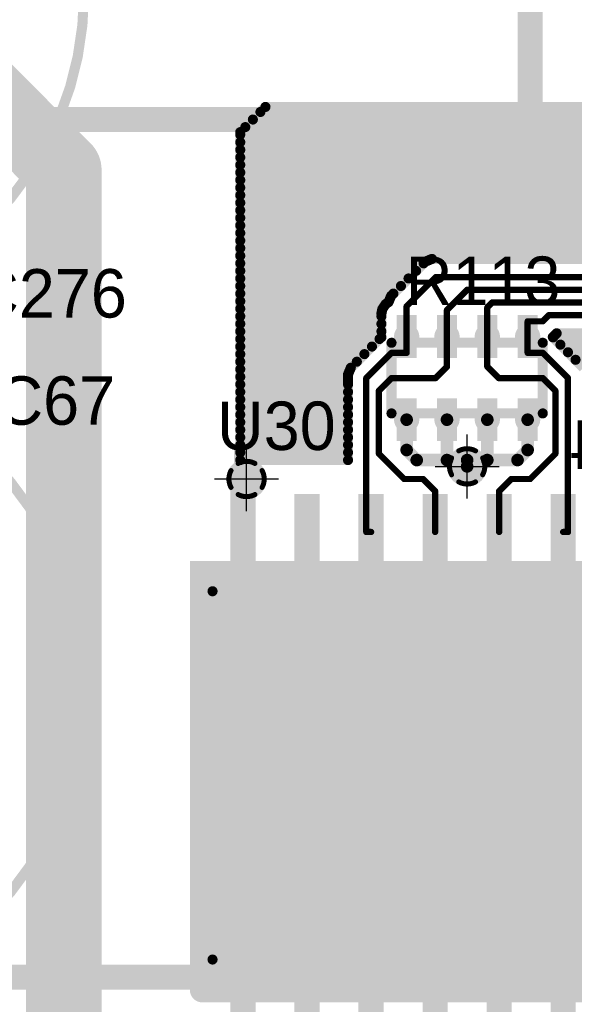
# Model space of a CAD drawing. Extents: x 74 to 326, y 70 to 232.
# Tile 30 of 138: x 141 to 152, y 126 to 145. Entities that reach past the tile are written whole.
import ezdxf

# ---------------------------------------------------------------- set-up
doc = ezdxf.new("R2010")
doc.units = 0
for name, color, linetype in [('Bot_Silk', 7, 'CONTINUOUS'), ('Bottom', 2, 'CONTINUOUS'), ('Drill_Layer', 255, 'CONTINUOUS'), ('Gnd', 12, 'CONTINUOUS'), ('Pwr', 13, 'CONTINUOUS'), ('Top', 1, 'CONTINUOUS'), ('Top_Silk', 6, 'CONTINUOUS')]:
    doc.layers.add(name, color=color, linetype=linetype)

# ---------------------------------------------------------------- blocks, each defined once
blk = doc.blocks.new('Cross')
at = {"layer": 'Drill_Layer', "linetype": 'CONTINUOUS'}
for p, q in [((0, -12.7), (0, 12.7)), ((-12.7, 0), (12.7, 0))]:
    blk.add_line(p, q, dxfattribs=at)
blk = doc.blocks.new('UNIT_DISC')
at = {"linetype": 'CONTINUOUS', "const_width": 0.5}
blk.add_lwpolyline([(0.25, 0, 1), (-0.25, 0, 1)], format="xyb", close=True, dxfattribs=at)
blk = doc.blocks.new('SHAPE_EL_236_236_0_0_0_0')
at = {"xscale": 0.6, "yscale": 0.6, "zscale": 0.6}
blk.add_blockref('UNIT_DISC', (0, 0), dxfattribs=at)
blk = doc.blocks.new('SHAPE_TH45_314_236_39_0_0_0')
at = {"linetype": 'CONTINUOUS', "const_width": 0.1}
for points in [[(0.16647, 0.30788, 0.2530389), (-0.16647, 0.30788, 0.2530389)], [(-0.30788, 0.16647, 0.2530389), (-0.30788, -0.16647, 0.2530389)], [(0.30788, -0.16647, 0.2530389), (0.30788, 0.16647, 0.2530389)], [(-0.16647, -0.30788, 0.2530389), (0.16647, -0.30788, 0.2530389)]]:
    blk.add_lwpolyline(points, format="xyb", dxfattribs=at)
at = {"xscale": 0.1, "yscale": 0.1, "zscale": 0.1}
for p in [(-0.30788, 0.16647), (-0.16647, 0.30788), (0.16647, 0.30788), (0.30788, 0.16647), (-0.30788, -0.16647), (0.30788, -0.16647), (-0.16647, -0.30788), (0.16647, -0.30788)]:
    blk.add_blockref('UNIT_DISC', p, dxfattribs=at)
blk = doc.blocks.new('SHAPE_EL_314_314_0_0_0_0')
at = {"xscale": 0.8, "yscale": 0.8, "zscale": 0.8}
blk.add_blockref('UNIT_DISC', (0, 0), dxfattribs=at)
blk = doc.blocks.new('v0306392')
at = {"layer": 'Bottom'}
blk.add_blockref('SHAPE_EL_236_236_0_0_0_0', (0, 0), dxfattribs=at)
at = {"layer": 'Gnd'}
blk.add_blockref('SHAPE_TH45_314_236_39_0_0_0', (0, 0), dxfattribs=at)
at = {"layer": 'Pwr'}
blk.add_blockref('SHAPE_EL_314_314_0_0_0_0', (0, 0), dxfattribs=at)
at = {"layer": 'Top'}
blk.add_blockref('SHAPE_EL_236_236_0_0_0_0', (0, 0), dxfattribs=at)
blk = doc.blocks.new('YC164_15524')
at = {"layer": 'Top_Silk', "linetype": 'CONTINUOUS', "const_width": 0.2}
for points in [[(148.75, 137.425), (148.75, 138.825)], [(148.75, 138.825), (151.75, 138.825)], [(151.75, 137.425), (151.75, 138.825)], [(148.75, 137.425), (151.75, 137.425)]]:
    blk.add_lwpolyline(points, dxfattribs=at)
at = {"layer": 'Top_Silk', "xscale": 0.2, "yscale": 0.2, "zscale": 0.2}
for p in [(148.75, 138.825), (148.75, 138.825), (151.75, 138.825), (151.75, 138.825), (148.75, 137.425), (148.75, 137.425), (151.75, 137.425), (151.75, 137.425)]:
    blk.add_blockref('UNIT_DISC', p, dxfattribs=at)
blk = doc.blocks.new('SHAPE_SQ_157_334_0_0_0_0')
blk.add_solid([(-0.2, -0.425), (0.2, -0.425), (-0.2, 0.425), (0.2, 0.425)])
blk = doc.blocks.new('SHAPE_EL_196_196_0_0_0_0')
at = {"xscale": 0.5, "yscale": 0.5, "zscale": 0.5}
blk.add_blockref('UNIT_DISC', (0, 0), dxfattribs=at)
blk = doc.blocks.new('w400h850444')
at = {"layer": 'Gnd'}
blk.add_blockref('SHAPE_EL_196_196_0_0_0_0', (0, 0), dxfattribs=at)
at = {"layer": 'Pwr'}
blk.add_blockref('SHAPE_EL_196_196_0_0_0_0', (0, 0), dxfattribs=at)
at = {"layer": 'Top'}
blk.add_blockref('SHAPE_SQ_157_334_0_0_0_0', (0, 0), dxfattribs=at)
blk = doc.blocks.new('w400h850291')
at = {"layer": 'Gnd'}
blk.add_blockref('SHAPE_EL_196_196_0_0_0_0', (0, 0), dxfattribs=at)
at = {"layer": 'Pwr'}
blk.add_blockref('SHAPE_EL_196_196_0_0_0_0', (0, 0), dxfattribs=at)
at = {"layer": 'Top'}
blk.add_blockref('SHAPE_SQ_157_334_0_0_0_0', (0, 0), dxfattribs=at)
blk = doc.blocks.new('w400h850392')
at = {"layer": 'Gnd'}
blk.add_blockref('SHAPE_EL_196_196_0_0_0_0', (0, 0), dxfattribs=at)
at = {"layer": 'Pwr'}
blk.add_blockref('SHAPE_EL_196_196_0_0_0_0', (0, 0), dxfattribs=at)
at = {"layer": 'Top'}
blk.add_blockref('SHAPE_SQ_157_334_0_0_0_0', (0, 0), dxfattribs=at)
blk = doc.blocks.new('w400h850296')
at = {"layer": 'Gnd'}
blk.add_blockref('SHAPE_EL_196_196_0_0_0_0', (0, 0), dxfattribs=at)
at = {"layer": 'Pwr'}
blk.add_blockref('SHAPE_EL_196_196_0_0_0_0', (0, 0), dxfattribs=at)
at = {"layer": 'Top'}
blk.add_blockref('SHAPE_SQ_157_334_0_0_0_0', (0, 0), dxfattribs=at)
blk = doc.blocks.new('w400h850457')
at = {"layer": 'Gnd'}
blk.add_blockref('SHAPE_EL_196_196_0_0_0_0', (0, 0), dxfattribs=at)
at = {"layer": 'Pwr'}
blk.add_blockref('SHAPE_EL_196_196_0_0_0_0', (0, 0), dxfattribs=at)
at = {"layer": 'Top'}
blk.add_blockref('SHAPE_SQ_157_334_0_0_0_0', (0, 0), dxfattribs=at)
blk = doc.blocks.new('R113')
at = {"rotation": 180}
for name, p in [('w400h850457', (149.05, 138.95)), ('w400h850296', (149.85, 138.95)), ('w400h850444', (150.65, 138.95)), ('w400h850291', (151.45, 138.95)), ('w400h850392', (149.05, 137.3)), ('w400h850392', (149.85, 137.3)), ('w400h850392', (150.65, 137.3)), ('w400h850392', (151.45, 137.3))]:
    blk.add_blockref(name, p, dxfattribs=at)
blk.add_blockref('YC164_15524', (0, 0))
at = {"layer": 'Top_Silk'}
blk.add_text('R113', height=0.96, dxfattribs=at).set_placement((149.03125, 139.575))
blk = doc.blocks.new('0603_15617')
at = {"layer": 'Bot_Silk', "linetype": 'CONTINUOUS', "const_width": 0.2}
for points in [[(153.3, 137.3), (153.3, 136.7)], [(154.7, 137.3), (153.3, 137.3)], [(154.7, 136.7), (154.7, 137.3)], [(153.3, 136.7), (154.7, 136.7)]]:
    blk.add_lwpolyline(points, dxfattribs=at)
at = {"layer": 'Bot_Silk', "xscale": 0.2, "yscale": 0.2, "zscale": 0.2}
for p in [(153.3, 137.3), (153.3, 137.3), (154.7, 137.3), (154.7, 137.3), (153.3, 136.7), (153.3, 136.7), (154.7, 136.7), (154.7, 136.7)]:
    blk.add_blockref('UNIT_DISC', p, dxfattribs=at)
blk = doc.blocks.new('SHAPE_SQ_314_393_0_0_0_0')
blk.add_solid([(-0.4, -0.5), (0.4, -0.5), (-0.4, 0.5), (0.4, 0.5)])
blk = doc.blocks.new('w800h1000395_F')
at = {"layer": 'Bottom'}
blk.add_blockref('SHAPE_SQ_314_393_0_0_0_0', (0, 0), dxfattribs=at)
at = {"layer": 'Gnd'}
blk.add_blockref('SHAPE_EL_196_196_0_0_0_0', (0, 0), dxfattribs=at)
at = {"layer": 'Pwr'}
blk.add_blockref('SHAPE_EL_196_196_0_0_0_0', (0, 0), dxfattribs=at)
blk = doc.blocks.new('w800h1000392_F')
at = {"layer": 'Bottom'}
blk.add_blockref('SHAPE_SQ_314_393_0_0_0_0', (0, 0), dxfattribs=at)
at = {"layer": 'Gnd'}
blk.add_blockref('SHAPE_EL_196_196_0_0_0_0', (0, 0), dxfattribs=at)
at = {"layer": 'Pwr'}
blk.add_blockref('SHAPE_EL_196_196_0_0_0_0', (0, 0), dxfattribs=at)
blk = doc.blocks.new('C154')
for name, p in [('w800h1000392_F', (153.2, 137)), ('0603_15617', (0, 0)), ('w800h1000395_F', (154.8, 137))]:
    blk.add_blockref(name, p)
at = {"layer": 'Bot_Silk', "text_generation_flag": 2}
blk.add_text('C154', height=0.96, dxfattribs=at).set_placement((155.35, 136.325))
blk = doc.blocks.new('C13V_20879')
at = {"layer": 'Top_Silk', "linetype": 'CONTINUOUS', "const_width": 0.2}
blk.add_lwpolyline([(136.25, 139.35, 1), (136.25, 152.15, 1)], format="xyb", close=True, dxfattribs=at)
for points in [[(138.75, 143.75), (138.75, 142.75)], [(139.25, 143.25), (138.25, 143.25)]]:
    blk.add_lwpolyline(points, dxfattribs=at)
at = {"layer": 'Top_Silk', "xscale": 0.2, "yscale": 0.2, "zscale": 0.2}
for p in [(138.75, 143.75), (138.25, 143.25), (139.25, 143.25), (138.75, 142.75)]:
    blk.add_blockref('UNIT_DISC', p, dxfattribs=at)
blk = doc.blocks.new('SHAPE_EL_590_590_0_0_0_0')
at = {"xscale": 1.5, "yscale": 1.5, "zscale": 1.5}
blk.add_blockref('UNIT_DISC', (0, 0), dxfattribs=at)
blk = doc.blocks.new('SHAPE_EL_511_511_0_0_0_0')
at = {"xscale": 1.3, "yscale": 1.3, "zscale": 1.3}
blk.add_blockref('UNIT_DISC', (0, 0), dxfattribs=at)
blk = doc.blocks.new('c1500h800152')
at = {"layer": 'Bottom'}
blk.add_blockref('SHAPE_EL_590_590_0_0_0_0', (0, 0), dxfattribs=at)
at = {"layer": 'Gnd'}
blk.add_blockref('SHAPE_EL_511_511_0_0_0_0', (0, 0), dxfattribs=at)
at = {"layer": 'Pwr'}
blk.add_blockref('SHAPE_EL_511_511_0_0_0_0', (0, 0), dxfattribs=at)
at = {"layer": 'Top'}
blk.add_blockref('SHAPE_EL_590_590_0_0_0_0', (0, 0), dxfattribs=at)
blk = doc.blocks.new('c1500h80096')
at = {"layer": 'Bottom'}
blk.add_blockref('SHAPE_EL_590_590_0_0_0_0', (0, 0), dxfattribs=at)
at = {"layer": 'Gnd'}
blk.add_blockref('SHAPE_EL_511_511_0_0_0_0', (0, 0), dxfattribs=at)
at = {"layer": 'Pwr'}
blk.add_blockref('SHAPE_EL_511_511_0_0_0_0', (0, 0), dxfattribs=at)
at = {"layer": 'Top'}
blk.add_blockref('SHAPE_EL_590_590_0_0_0_0', (0, 0), dxfattribs=at)
blk = doc.blocks.new('C276')
blk.add_blockref('C13V_20879', (0, 0))
at = {"rotation": 90}
for name, p in [('c1500h80096', (136.25, 148.25)), ('c1500h800152', (136.25, 143.25))]:
    blk.add_blockref(name, p, dxfattribs=at)
at = {"layer": 'Top_Silk'}
blk.add_text('C276', height=0.96, dxfattribs=at).set_placement((140.43125, 139.325))
blk = doc.blocks.new('C13V_23027')
at = {"layer": 'Top_Silk', "linetype": 'CONTINUOUS', "const_width": 0.2}
blk.add_lwpolyline([(136.25, 125.6, 1), (136.25, 138.4, 1)], format="xyb", close=True, dxfattribs=at)
for points in [[(138.75, 130), (138.75, 129)], [(139.25, 129.5), (138.25, 129.5)]]:
    blk.add_lwpolyline(points, dxfattribs=at)
at = {"layer": 'Top_Silk', "xscale": 0.2, "yscale": 0.2, "zscale": 0.2}
for p in [(138.75, 130), (138.25, 129.5), (139.25, 129.5), (138.75, 129)]:
    blk.add_blockref('UNIT_DISC', p, dxfattribs=at)
blk = doc.blocks.new('SHAPE_TH45_787_590_98_0_0_0')
at = {"linetype": 'CONTINUOUS', "const_width": 0.25}
for points in [[(0.41617, 0.76969, 0.2530389), (-0.41617, 0.76969, 0.2530389)], [(-0.76969, 0.41617, 0.2530389), (-0.76969, -0.41617, 0.2530389)], [(0.76969, -0.41617, 0.2530389), (0.76969, 0.41617, 0.2530389)], [(-0.41617, -0.76969, 0.2530389), (0.41617, -0.76969, 0.2530389)]]:
    blk.add_lwpolyline(points, format="xyb", dxfattribs=at)
at = {"xscale": 0.25, "yscale": 0.25, "zscale": 0.25}
for p in [(-0.41617, 0.76969), (0.41617, 0.76969), (-0.76969, 0.41617), (0.76969, 0.41617), (-0.76969, -0.41617), (0.76969, -0.41617), (-0.41617, -0.76969), (0.41617, -0.76969)]:
    blk.add_blockref('UNIT_DISC', p, dxfattribs=at)
blk = doc.blocks.new('c1500h800196')
at = {"layer": 'Bottom'}
blk.add_blockref('SHAPE_EL_590_590_0_0_0_0', (0, 0), dxfattribs=at)
at = {"layer": 'Gnd'}
blk.add_blockref('SHAPE_EL_511_511_0_0_0_0', (0, 0), dxfattribs=at)
at = {"layer": 'Pwr'}
blk.add_blockref('SHAPE_TH45_787_590_98_0_0_0', (0, 0), dxfattribs=at)
at = {"layer": 'Top'}
blk.add_blockref('SHAPE_EL_590_590_0_0_0_0', (0, 0), dxfattribs=at)
blk = doc.blocks.new('c1500h800392')
at = {"layer": 'Bottom'}
blk.add_blockref('SHAPE_EL_590_590_0_0_0_0', (0, 0), dxfattribs=at)
at = {"layer": 'Gnd'}
blk.add_blockref('SHAPE_TH45_787_590_98_0_0_0', (0, 0), dxfattribs=at)
at = {"layer": 'Pwr'}
blk.add_blockref('SHAPE_EL_511_511_0_0_0_0', (0, 0), dxfattribs=at)
at = {"layer": 'Top'}
blk.add_blockref('SHAPE_EL_590_590_0_0_0_0', (0, 0), dxfattribs=at)
blk = doc.blocks.new('C67')
blk.add_blockref('C13V_23027', (0, 0))
at = {"rotation": 90}
for name, p in [('c1500h800392', (136.25, 134.5)), ('c1500h800196', (136.25, 129.5))]:
    blk.add_blockref(name, p, dxfattribs=at)
at = {"layer": 'Top_Silk'}
blk.add_text('C67', height=0.96, dxfattribs=at).set_placement((140.9125, 137.2))
blk = doc.blocks.new('SOIC16_75_22997')
at = {"layer": 'Top_Silk', "linetype": 'CONTINUOUS', "const_width": 0.2}
for points in [[(145.2, 133.9), (155.3, 133.9)], [(145.2, 126.6), (145.2, 133.9)], [(155.3, 131), (155.3, 133.9)], [(155.3, 126.6), (155.3, 129.5)], [(155.3, 126.6), (145.2, 126.6)]]:
    blk.add_lwpolyline(points, dxfattribs=at)
blk.add_lwpolyline([(155.3, 131, 1), (155.3, 129.5, 1)], format="xyb", dxfattribs=at)
at = {"layer": 'Top_Silk', "xscale": 0.2, "yscale": 0.2, "zscale": 0.2}
for p in [(145.2, 133.9), (145.2, 133.9), (155.3, 133.9), (155.3, 133.9), (155.3, 131), (155.3, 131), (155.3, 129.5), (155.3, 129.5), (145.2, 126.6), (145.2, 126.6), (155.3, 126.6), (155.3, 126.6)]:
    blk.add_blockref('UNIT_DISC', p, dxfattribs=at)
blk = doc.blocks.new('SHAPE_SQ_590_196_0_0_0_0')
blk.add_solid([(-0.75, -0.25), (0.75, -0.25), (-0.75, 0.25), (0.75, 0.25)])
blk = doc.blocks.new('w1500h500392')
at = {"layer": 'Gnd'}
blk.add_blockref('SHAPE_EL_196_196_0_0_0_0', (0, 0), dxfattribs=at)
at = {"layer": 'Pwr'}
blk.add_blockref('SHAPE_EL_196_196_0_0_0_0', (0, 0), dxfattribs=at)
at = {"layer": 'Top'}
blk.add_blockref('SHAPE_SQ_590_196_0_0_0_0', (0, 0), dxfattribs=at)
blk = doc.blocks.new('w1500h500457')
at = {"layer": 'Gnd'}
blk.add_blockref('SHAPE_EL_196_196_0_0_0_0', (0, 0), dxfattribs=at)
at = {"layer": 'Pwr'}
blk.add_blockref('SHAPE_EL_196_196_0_0_0_0', (0, 0), dxfattribs=at)
at = {"layer": 'Top'}
blk.add_blockref('SHAPE_SQ_590_196_0_0_0_0', (0, 0), dxfattribs=at)
blk = doc.blocks.new('w1500h500')
at = {"layer": 'Gnd'}
blk.add_blockref('SHAPE_EL_196_196_0_0_0_0', (0, 0), dxfattribs=at)
at = {"layer": 'Pwr'}
blk.add_blockref('SHAPE_EL_196_196_0_0_0_0', (0, 0), dxfattribs=at)
at = {"layer": 'Top'}
blk.add_blockref('SHAPE_SQ_590_196_0_0_0_0', (0, 0), dxfattribs=at)
blk = doc.blocks.new('w1500h500296')
at = {"layer": 'Gnd'}
blk.add_blockref('SHAPE_EL_196_196_0_0_0_0', (0, 0), dxfattribs=at)
at = {"layer": 'Pwr'}
blk.add_blockref('SHAPE_EL_196_196_0_0_0_0', (0, 0), dxfattribs=at)
at = {"layer": 'Top'}
blk.add_blockref('SHAPE_SQ_590_196_0_0_0_0', (0, 0), dxfattribs=at)
blk = doc.blocks.new('w1500h500395')
at = {"layer": 'Gnd'}
blk.add_blockref('SHAPE_EL_196_196_0_0_0_0', (0, 0), dxfattribs=at)
at = {"layer": 'Pwr'}
blk.add_blockref('SHAPE_EL_196_196_0_0_0_0', (0, 0), dxfattribs=at)
at = {"layer": 'Top'}
blk.add_blockref('SHAPE_SQ_590_196_0_0_0_0', (0, 0), dxfattribs=at)
blk = doc.blocks.new('w1500h500444')
at = {"layer": 'Gnd'}
blk.add_blockref('SHAPE_EL_196_196_0_0_0_0', (0, 0), dxfattribs=at)
at = {"layer": 'Pwr'}
blk.add_blockref('SHAPE_EL_196_196_0_0_0_0', (0, 0), dxfattribs=at)
at = {"layer": 'Top'}
blk.add_blockref('SHAPE_SQ_590_196_0_0_0_0', (0, 0), dxfattribs=at)
blk = doc.blocks.new('w1500h500291')
at = {"layer": 'Gnd'}
blk.add_blockref('SHAPE_EL_196_196_0_0_0_0', (0, 0), dxfattribs=at)
at = {"layer": 'Pwr'}
blk.add_blockref('SHAPE_EL_196_196_0_0_0_0', (0, 0), dxfattribs=at)
at = {"layer": 'Top'}
blk.add_blockref('SHAPE_SQ_590_196_0_0_0_0', (0, 0), dxfattribs=at)
blk = doc.blocks.new('w1500h50049')
at = {"layer": 'Gnd'}
blk.add_blockref('SHAPE_EL_196_196_0_0_0_0', (0, 0), dxfattribs=at)
at = {"layer": 'Pwr'}
blk.add_blockref('SHAPE_EL_196_196_0_0_0_0', (0, 0), dxfattribs=at)
at = {"layer": 'Top'}
blk.add_blockref('SHAPE_SQ_590_196_0_0_0_0', (0, 0), dxfattribs=at)
blk = doc.blocks.new('w1500h500436')
at = {"layer": 'Gnd'}
blk.add_blockref('SHAPE_EL_196_196_0_0_0_0', (0, 0), dxfattribs=at)
at = {"layer": 'Pwr'}
blk.add_blockref('SHAPE_EL_196_196_0_0_0_0', (0, 0), dxfattribs=at)
at = {"layer": 'Top'}
blk.add_blockref('SHAPE_SQ_590_196_0_0_0_0', (0, 0), dxfattribs=at)
blk = doc.blocks.new('w1500h500350')
at = {"layer": 'Gnd'}
blk.add_blockref('SHAPE_EL_196_196_0_0_0_0', (0, 0), dxfattribs=at)
at = {"layer": 'Pwr'}
blk.add_blockref('SHAPE_EL_196_196_0_0_0_0', (0, 0), dxfattribs=at)
at = {"layer": 'Top'}
blk.add_blockref('SHAPE_SQ_590_196_0_0_0_0', (0, 0), dxfattribs=at)
blk = doc.blocks.new('w1500h500284')
at = {"layer": 'Gnd'}
blk.add_blockref('SHAPE_EL_196_196_0_0_0_0', (0, 0), dxfattribs=at)
at = {"layer": 'Pwr'}
blk.add_blockref('SHAPE_EL_196_196_0_0_0_0', (0, 0), dxfattribs=at)
at = {"layer": 'Top'}
blk.add_blockref('SHAPE_SQ_590_196_0_0_0_0', (0, 0), dxfattribs=at)
blk = doc.blocks.new('w1500h500283')
at = {"layer": 'Gnd'}
blk.add_blockref('SHAPE_EL_196_196_0_0_0_0', (0, 0), dxfattribs=at)
at = {"layer": 'Pwr'}
blk.add_blockref('SHAPE_EL_196_196_0_0_0_0', (0, 0), dxfattribs=at)
at = {"layer": 'Top'}
blk.add_blockref('SHAPE_SQ_590_196_0_0_0_0', (0, 0), dxfattribs=at)
blk = doc.blocks.new('w1500h500282')
at = {"layer": 'Gnd'}
blk.add_blockref('SHAPE_EL_196_196_0_0_0_0', (0, 0), dxfattribs=at)
at = {"layer": 'Pwr'}
blk.add_blockref('SHAPE_EL_196_196_0_0_0_0', (0, 0), dxfattribs=at)
at = {"layer": 'Top'}
blk.add_blockref('SHAPE_SQ_590_196_0_0_0_0', (0, 0), dxfattribs=at)
blk = doc.blocks.new('U30')
at = {"rotation": 270}
for name, p in [('w1500h500392', (145.805, 135.075)), ('w1500h500', (147.075, 135.075)), ('w1500h500457', (148.345, 135.075)), ('w1500h500296', (149.615, 135.075)), ('w1500h500444', (150.885, 135.075)), ('w1500h500291', (152.155, 135.075)), ('w1500h500392', (153.425, 135.075)), ('w1500h500395', (154.695, 135.075)), ('w1500h50049', (145.805, 125.425)), ('w1500h500350', (147.075, 125.425)), ('w1500h500436', (148.345, 125.425)), ('w1500h500284', (149.615, 125.425)), ('w1500h500283', (150.885, 125.425)), ('w1500h500282', (152.155, 125.425)), ('w1500h50049', (153.425, 125.425)), ('w1500h500350', (154.695, 125.425))]:
    blk.add_blockref(name, p, dxfattribs=at)
blk.add_blockref('SOIC16_75_22997', (0, 0))
at = {"layer": 'Top_Silk'}
blk.add_text('U30', height=0.96, dxfattribs=at).set_placement((145.2875, 136.7))
blk = doc.blocks.new('CUPOUR_L1_F0_TT90_31294')
at = {"layer": 'Top', "linetype": 'CONTINUOUS', "const_width": 0.2}
for points in [[(146.25, 143.5), (145.75, 143)], [(146.15, 143.4), (155.3875, 143.4)], [(153.5, 143.5), (146.25, 143.5)], [(146, 143.25), (155.3875, 143.25)], [(145.75, 143), (145.75, 136.5)], [(145.85, 143.1), (155.3875, 143.1)], [(145.75, 142.95), (155.3875, 142.95)], [(145.75, 142.8), (155.3875, 142.8)], [(145.75, 142.65), (155.3875, 142.65)], [(145.75, 142.5), (155.3875, 142.5)], [(145.75, 142.35), (155.3875, 142.35)], [(145.75, 142.2), (155.3875, 142.2)], [(145.75, 142.05), (155.3875, 142.05)], [(145.75, 141.9), (155.3875, 141.9)], [(145.75, 141.75), (155.36234, 141.75)], [(145.75, 141.6), (155.21234, 141.6)], [(145.75, 141.45), (155.06234, 141.45)], [(145.75, 141.3), (154.91234, 141.3)], [(145.75, 141.15), (154.76234, 141.15)], [(145.75, 141), (154.61234, 141)], [(145.75, 140.85), (154.46234, 140.85)], [(145.75, 140.7), (154.31234, 140.7)], [(145.75, 140.55), (154.16234, 140.55)], [(148.74268, 139.75534), (149.41966, 140.43232)], [(149.41966, 140.43232), (149.51387, 140.47133)], [(149.51387, 140.47133), (149.55289, 140.4875)], [(149.55289, 140.4875), (154.09984, 140.4875)], [(145.75, 140.4), (149.38734, 140.4)], [(145.75, 140.25), (149.23734, 140.25)], [(145.75, 140.1), (149.08734, 140.1)], [(145.75, 139.95), (148.93734, 139.95)], [(145.75, 139.8), (148.78734, 139.8)], [(145.75, 139.65), (148.69905, 139.65)], [(148.69042, 139.62917), (148.70366, 139.66112)], [(148.70366, 139.66112), (148.74268, 139.75534)], [(145.75, 139.5), (148.57272, 139.5)], [(148.55, 139.40454), (148.56741, 139.49205)], [(148.56741, 139.49205), (148.63372, 139.59128)], [(148.63372, 139.59128), (148.69042, 139.62917)], [(145.75, 139.35), (148.55, 139.35)], [(148.55, 138.93453), (148.55, 139.40454)], [(145.75, 139.2), (148.55, 139.2)], [(145.75, 139.05), (148.55, 139.05)], [(145.75, 138.9), (148.51234, 138.9)], [(147.94268, 138.33034), (148.54466, 138.93232)], [(148.54466, 138.93232), (148.55, 138.93453)], [(151.95534, 138.94268), (151.95, 138.94046)], [(151.95, 138.94046), (151.95, 138.93453)], [(151.95, 138.93766), (156.6375, 138.93766)], [(151.95, 138.93453), (151.95534, 138.93232)], [(152.02516, 139.0125), (151.95534, 138.94268)], [(151.95534, 138.93232), (152.55732, 138.33034)], [(154.69711, 139.0125), (152.02516, 139.0125)], [(145.75, 138.75), (148.36234, 138.75)], [(152.1, 138.78766), (156.6375, 138.78766)], [(145.75, 138.6), (148.21234, 138.6)], [(152.25, 138.63766), (156.6375, 138.63766)], [(152.4, 138.48766), (156.6375, 138.48766)], [(145.75, 138.45), (148.06234, 138.45)], [(145.75, 138.3), (147.93011, 138.3)], [(147.90366, 138.23612), (147.94268, 138.33034)], [(145.75, 138.15), (147.8875, 138.15)], [(147.8875, 138.19711), (147.90366, 138.23612)], [(147.8875, 138.1971), (147.8875, 138.19711)], [(147.8875, 138.0529), (147.8875, 138.1971)], [(145.75, 138), (147.8875, 138)], [(147.8875, 136.5), (147.8875, 138.0529)], [(145.75, 137.85), (147.8875, 137.85)], [(145.75, 137.7), (147.8875, 137.7)], [(145.75, 137.55), (147.8875, 137.55)], [(145.75, 137.4), (147.8875, 137.4)], [(145.75, 137.25), (147.8875, 137.25)], [(145.75, 137.1), (147.8875, 137.1)], [(145.75, 136.95), (147.8875, 136.95)], [(145.75, 136.8), (147.8875, 136.8)], [(145.75, 136.65), (147.8875, 136.65)], [(145.75, 136.5), (147.8875, 136.5)], [(145.75, 136.5), (147.8875, 136.5)]]:
    blk.add_lwpolyline(points, dxfattribs=at)
at = {"layer": 'Top', "xscale": 0.2, "yscale": 0.2, "zscale": 0.2}
for p in [(146.15, 143.4), (146.25, 143.5), (146.25, 143.5), (146, 143.25), (145.75, 143), (145.75, 143), (145.85, 143.1), (145.75, 142.95), (145.75, 142.8), (145.75, 142.65), (145.75, 142.5), (145.75, 142.35), (145.75, 142.2), (145.75, 142.05), (145.75, 141.9), (145.75, 141.75), (145.75, 141.6), (145.75, 141.45), (145.75, 141.3), (145.75, 141.15), (145.75, 141), (145.75, 140.85), (145.75, 140.7), (145.75, 140.55), (149.41966, 140.43232), (149.41966, 140.43232), (149.51387, 140.47133), (149.51387, 140.47133), (149.55289, 140.4875), (149.55289, 140.4875), (145.75, 140.4), (145.75, 140.25), (149.23734, 140.25), (149.38734, 140.4), (145.75, 140.1), (149.08734, 140.1), (145.75, 139.95), (148.93734, 139.95), (145.75, 139.8), (145.75, 139.65), (148.69905, 139.65), (148.70366, 139.66112), (148.70366, 139.66112), (148.74268, 139.75534), (148.74268, 139.75534), (148.78734, 139.8), (145.75, 139.5), (148.56741, 139.49205), (148.56741, 139.49205), (148.57272, 139.5), (148.63372, 139.59128), (148.63372, 139.59128), (148.69042, 139.62917), (148.69042, 139.62917), (145.75, 139.35), (148.55, 139.40454), (148.55, 139.40454), (148.55, 139.35), (145.75, 139.2), (148.55, 139.2), (145.75, 139.05), (145.75, 138.9), (148.51234, 138.9), (148.54466, 138.93232), (148.54466, 138.93232), (148.55, 139.05), (148.55, 138.93453), (148.55, 138.93453), (151.95, 138.94046), (151.95, 138.94046), (151.95, 138.93766), (151.95, 138.93453), (151.95, 138.93453), (151.95534, 138.94268), (151.95534, 138.94268), (151.95534, 138.93232), (151.95534, 138.93232), (152.02516, 139.0125), (152.02516, 139.0125), (145.75, 138.75), (148.36234, 138.75), (152.1, 138.78766), (145.75, 138.6), (148.21234, 138.6), (152.25, 138.63766), (152.4, 138.48766), (145.75, 138.45), (145.75, 138.3), (147.93011, 138.3), (147.94268, 138.33034), (147.94268, 138.33034), (148.06234, 138.45), (145.75, 138.15), (147.8875, 138.19711), (147.8875, 138.19711), (147.8875, 138.1971), (147.8875, 138.1971), (147.8875, 138.15), (147.90366, 138.23612), (147.90366, 138.23612), (145.75, 138), (147.8875, 138.0529), (147.8875, 138.0529), (147.8875, 138), (145.75, 137.85), (145.75, 137.7), (147.8875, 137.85), (147.8875, 137.7), (145.75, 137.55), (147.8875, 137.55), (145.75, 137.4), (147.8875, 137.4), (145.75, 137.25), (147.8875, 137.25), (145.75, 137.1), (145.75, 136.95), (147.8875, 137.1), (147.8875, 136.95), (145.75, 136.8), (147.8875, 136.8), (145.75, 136.65), (147.8875, 136.65), (145.75, 136.5), (145.75, 136.5), (145.75, 136.5), (147.8875, 136.5), (147.8875, 136.5), (147.8875, 136.5)]:
    blk.add_blockref('UNIT_DISC', p, dxfattribs=at)
blk = doc.blocks.new('POLY_S4_L12_45860')
at = {"layer": 'Gnd'}
blk.add_solid([(155.75, 126), (155.75, 134.5), (144.75, 126), (144.75, 134.5)], dxfattribs=at)
blk = doc.blocks.new('POLY_S4_L13_45964')
at = {"layer": 'Pwr'}
blk.add_solid([(155.75, 126), (155.75, 134.5), (144.75, 126), (144.75, 134.5)], dxfattribs=at)

msp = doc.modelspace()

# ---------------------------------------------------------------- linework, layer by layer
at = {"layer": 'Bottom', "linetype": 'CONTINUOUS', "const_width": 1.5}
for points in [[(142.25, 142.25), (136.25, 148.25)], [(142.25, 111), (142.25, 142.25)]]:
    msp.add_lwpolyline(points, dxfattribs=at)
at = {"layer": 'Gnd', "linetype": 'CONTINUOUS', "const_width": 0.5}
msp.add_lwpolyline([(155.5, 126.25), (89.75, 126.25)], dxfattribs=at)
at = {"layer": 'Pwr', "linetype": 'CONTINUOUS', "const_width": 0.5}
for points in [[(151.5, 150.25), (151.5, 143.25)], [(151.5, 143.25), (151.5, 150.25)], [(151.5, 143.25), (138.75, 143.25)], [(138.75, 143.25), (151.5, 143.25)], [(145, 126), (145, 134.25)], [(145, 134.25), (153.375, 134.25)], [(155.5, 126), (145, 126)]]:
    msp.add_lwpolyline(points, dxfattribs=at)
at = {"layer": 'Top', "linetype": 'CONTINUOUS'}
for points, const_width in [([(149.05, 139.55), (149.625, 140.125)], 0.125), ([(149.625, 140.125), (154.25, 140.125)], 0.125), ([(149.85, 139.475), (150.25, 139.875)], 0.125), ([(150.25, 139.875), (154.375, 139.875)], 0.125), ([(149.05, 138.95), (149.05, 139.55)], 0.125), ([(150.65, 139.525), (150.75, 139.625)], 0.125), ([(150.65, 138.95), (150.65, 139.525)], 0.125), ([(150.75, 139.625), (154.5, 139.625)], 0.125), ([(149.85, 138.95), (149.85, 139.475)], 0.125), ([(151.75, 139.25), (151.875, 139.375)], 0.125), ([(151.875, 139.375), (154.625, 139.375)], 0.125), ([(151.45, 138.95), (151.45, 139.25)], 0.125), ([(151.45, 139.25), (151.75, 139.25)], 0.125), ([(149.05, 138.625), (149.05, 138.95)], 0.125), ([(149.85, 138.35), (149.85, 138.95)], 0.125), ([(150.65, 138.95), (150.65, 138.35)], 0.125), ([(151.45, 138.95), (151.45, 138.625)], 0.125), ([(148.25, 138.125), (148.75, 138.625)], 0.125), ([(148.75, 138.625), (149.05, 138.625)], 0.125), ([(151.45, 138.625), (151.75, 138.625)], 0.125), ([(151.75, 138.625), (152.25, 138.125)], 0.125), ([(149.625, 138.125), (149.85, 138.35)], 0.125), ([(150.65, 138.35), (150.875, 138.125)], 0.125), ([(148.25, 135.075), (148.25, 138.125)], 0.125), ([(148.5, 137.875), (148.75, 138.125)], 0.125), ([(148.75, 138.125), (149.625, 138.125)], 0.125), ([(150.875, 138.125), (151.75, 138.125)], 0.125), ([(151.75, 138.125), (152, 137.875)], 0.125), ([(152.25, 138.125), (152.25, 135.075)], 0.125), ([(148.5, 136.625), (148.5, 137.875)], 0.125), ([(152, 137.875), (152, 136.625)], 0.125), ([(149.05, 137.3), (149.05, 136.7)], 0.25), ([(149.85, 136.5), (149.85, 137.3)], 0.25), ([(150.65, 137.3), (150.65, 136.5)], 0.25), ([(151.45, 137.3), (151.45, 136.7)], 0.25), ([(145.875, 136.125), (145.875, 136.75)], 0.5), ([(149.05, 136.7), (149.25, 136.5)], 0.25), ([(151.45, 136.7), (151.25, 136.5)], 0.25), ([(149, 136.125), (148.5, 136.625)], 0.125), ([(149.25, 136.5), (149.85, 136.5)], 0.25), ([(149.85, 136.5), (150.25, 136.5)], 0.25), ([(150.25, 136.375), (150.25, 136.5)], 0.25), ([(150.65, 136.5), (150.25, 136.5)], 0.25), ([(151.25, 136.5), (150.65, 136.5)], 0.25), ([(152, 136.625), (151.5, 136.125)], 0.125), ([(145.805, 135.075), (145.805, 136.125)], 0.5), ([(145.805, 136.125), (145.875, 136.125)], 0.5), ([(149.375, 136.125), (149, 136.125)], 0.125), ([(149.615, 135.885), (149.375, 136.125)], 0.125), ([(151.125, 136.125), (150.885, 135.885)], 0.125), ([(151.5, 136.125), (151.125, 136.125)], 0.125), ([(149.615, 135.075), (149.615, 135.885)], 0.125), ([(150.885, 135.885), (150.885, 135.075)], 0.125), ([(148.345, 135.075), (148.25, 135.075)], 0.125), ([(152.25, 135.075), (152.155, 135.075)], 0.125)]:
    msp.add_lwpolyline(points, dxfattribs=dict(at, const_width=const_width))

# ---------------------------------------------------------------- block references
for name in ['CUPOUR_L1_F0_TT90_31294', 'C276', 'R113', 'C67', 'U30', 'C154', 'POLY_S4_L12_45860', 'POLY_S4_L13_45964']:
    msp.add_blockref(name, (0, 0))
at = {"rotation": 180}
for p in [(150.25, 136.375), (145.875, 136.125)]:
    msp.add_blockref('v0306392', p, dxfattribs=at)
at = {"layer": 'Bottom', "xscale": 1.5, "yscale": 1.5, "zscale": 1.5}
msp.add_blockref('UNIT_DISC', (142.25, 142.25), dxfattribs=at)
msp.add_blockref('UNIT_DISC', (142.25, 142.25), dxfattribs=at)
at = {"layer": 'Drill_Layer', "xscale": 0.05, "yscale": 0.05, "zscale": 0.05}
for p in [(150.25, 136.375), (145.875, 136.125)]:
    msp.add_blockref('Cross', p, dxfattribs=at)
at = {"layer": 'Pwr', "xscale": 0.5, "yscale": 0.5, "zscale": 0.5}
for p in [(151.5, 143.25), (151.5, 143.25), (151.5, 143.25), (151.5, 143.25), (145, 134.25), (145, 134.25), (145, 126), (145, 126)]:
    msp.add_blockref('UNIT_DISC', p, dxfattribs=at)
at = {"layer": 'Top'}
for p, xscale, yscale, zscale in [((149.625, 140.125), 0.125, 0.125, 0.125), ((149.625, 140.125), 0.125, 0.125, 0.125), ((150.25, 139.875), 0.125, 0.125, 0.125), ((150.25, 139.875), 0.125, 0.125, 0.125), ((149.05, 139.55), 0.125, 0.125, 0.125), ((149.05, 139.55), 0.125, 0.125, 0.125), ((150.65, 139.525), 0.125, 0.125, 0.125), ((150.65, 139.525), 0.125, 0.125, 0.125), ((150.75, 139.625), 0.125, 0.125, 0.125), ((150.75, 139.625), 0.125, 0.125, 0.125), ((149.85, 139.475), 0.125, 0.125, 0.125), ((149.85, 139.475), 0.125, 0.125, 0.125), ((151.875, 139.375), 0.125, 0.125, 0.125), ((151.875, 139.375), 0.125, 0.125, 0.125), ((151.45, 139.25), 0.125, 0.125, 0.125), ((151.45, 139.25), 0.125, 0.125, 0.125), ((151.75, 139.25), 0.125, 0.125, 0.125), ((151.75, 139.25), 0.125, 0.125, 0.125), ((149.05, 138.95), 0.125, 0.125, 0.125), ((149.05, 138.95), 0.125, 0.125, 0.125), ((149.85, 138.95), 0.125, 0.125, 0.125), ((149.85, 138.95), 0.125, 0.125, 0.125), ((150.65, 138.95), 0.125, 0.125, 0.125), ((150.65, 138.95), 0.125, 0.125, 0.125), ((151.45, 138.95), 0.125, 0.125, 0.125), ((151.45, 138.95), 0.125, 0.125, 0.125), ((148.75, 138.625), 0.125, 0.125, 0.125), ((148.75, 138.625), 0.125, 0.125, 0.125), ((149.05, 138.625), 0.125, 0.125, 0.125), ((149.05, 138.625), 0.125, 0.125, 0.125), ((151.45, 138.625), 0.125, 0.125, 0.125), ((151.45, 138.625), 0.125, 0.125, 0.125), ((151.75, 138.625), 0.125, 0.125, 0.125), ((151.75, 138.625), 0.125, 0.125, 0.125), ((149.85, 138.35), 0.125, 0.125, 0.125), ((149.85, 138.35), 0.125, 0.125, 0.125), ((150.65, 138.35), 0.125, 0.125, 0.125), ((150.65, 138.35), 0.125, 0.125, 0.125), ((148.25, 138.125), 0.125, 0.125, 0.125), ((148.25, 138.125), 0.125, 0.125, 0.125), ((148.75, 138.125), 0.125, 0.125, 0.125), ((148.75, 138.125), 0.125, 0.125, 0.125), ((149.625, 138.125), 0.125, 0.125, 0.125), ((149.625, 138.125), 0.125, 0.125, 0.125), ((150.875, 138.125), 0.125, 0.125, 0.125), ((150.875, 138.125), 0.125, 0.125, 0.125), ((151.75, 138.125), 0.125, 0.125, 0.125), ((151.75, 138.125), 0.125, 0.125, 0.125), ((152.25, 138.125), 0.125, 0.125, 0.125), ((152.25, 138.125), 0.125, 0.125, 0.125), ((148.5, 137.875), 0.125, 0.125, 0.125), ((148.5, 137.875), 0.125, 0.125, 0.125), ((152, 137.875), 0.125, 0.125, 0.125), ((152, 137.875), 0.125, 0.125, 0.125), ((149.05, 137.3), 0.25, 0.25, 0.25), ((149.85, 137.3), 0.25, 0.25, 0.25), ((150.65, 137.3), 0.25, 0.25, 0.25), ((151.45, 137.3), 0.25, 0.25, 0.25), ((145.875, 136.75), 0.5, 0.5, 0.5), ((149.05, 136.7), 0.25, 0.25, 0.25), ((149.05, 136.7), 0.25, 0.25, 0.25), ((151.45, 136.7), 0.25, 0.25, 0.25), ((151.45, 136.7), 0.25, 0.25, 0.25), ((148.5, 136.625), 0.125, 0.125, 0.125), ((148.5, 136.625), 0.125, 0.125, 0.125), ((149.25, 136.5), 0.25, 0.25, 0.25), ((149.25, 136.5), 0.25, 0.25, 0.25), ((149.85, 136.5), 0.25, 0.25, 0.25), ((149.85, 136.5), 0.25, 0.25, 0.25), ((149.85, 136.5), 0.25, 0.25, 0.25), ((150.25, 136.5), 0.25, 0.25, 0.25), ((150.25, 136.5), 0.25, 0.25, 0.25), ((150.25, 136.5), 0.25, 0.25, 0.25), ((150.65, 136.5), 0.25, 0.25, 0.25), ((150.65, 136.5), 0.25, 0.25, 0.25), ((150.65, 136.5), 0.25, 0.25, 0.25), ((151.25, 136.5), 0.25, 0.25, 0.25), ((151.25, 136.5), 0.25, 0.25, 0.25), ((152, 136.625), 0.125, 0.125, 0.125), ((152, 136.625), 0.125, 0.125, 0.125), ((150.25, 136.375), 0.25, 0.25, 0.25), ((145.805, 136.125), 0.5, 0.5, 0.5), ((145.805, 136.125), 0.5, 0.5, 0.5), ((145.875, 136.125), 0.5, 0.5, 0.5), ((145.875, 136.125), 0.5, 0.5, 0.5), ((149, 136.125), 0.125, 0.125, 0.125), ((149, 136.125), 0.125, 0.125, 0.125), ((149.375, 136.125), 0.125, 0.125, 0.125), ((149.375, 136.125), 0.125, 0.125, 0.125), ((151.125, 136.125), 0.125, 0.125, 0.125), ((151.125, 136.125), 0.125, 0.125, 0.125), ((151.5, 136.125), 0.125, 0.125, 0.125), ((151.5, 136.125), 0.125, 0.125, 0.125), ((149.615, 135.885), 0.125, 0.125, 0.125), ((149.615, 135.885), 0.125, 0.125, 0.125), ((150.885, 135.885), 0.125, 0.125, 0.125), ((150.885, 135.885), 0.125, 0.125, 0.125), ((145.805, 135.075), 0.5, 0.5, 0.5), ((148.25, 135.075), 0.125, 0.125, 0.125), ((148.25, 135.075), 0.125, 0.125, 0.125), ((148.345, 135.075), 0.125, 0.125, 0.125), ((149.615, 135.075), 0.125, 0.125, 0.125), ((150.885, 135.075), 0.125, 0.125, 0.125), ((152.155, 135.075), 0.125, 0.125, 0.125), ((152.25, 135.075), 0.125, 0.125, 0.125), ((152.25, 135.075), 0.125, 0.125, 0.125)]:
    msp.add_blockref('UNIT_DISC', p, dxfattribs=dict(at, xscale=xscale, yscale=yscale, zscale=zscale))

doc.saveas('drawing.dxf')
